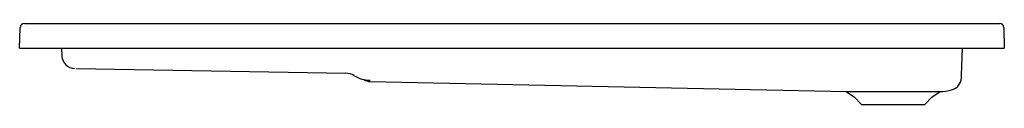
# Model space of a CAD drawing. Header units: millimetres. Extents: x 1883.72 to 1885.32, y 1644.71 to 1644.84.
import ezdxf

# ---------------------------------------------------------------- set-up
doc = ezdxf.new("R2010")
doc.units = ezdxf.units.MM
doc.layers.add('SANINDUSA', color=3, linetype='Continuous')

msp = doc.modelspace()

# ---------------------------------------------------------------- linework, layer by layer
at = {"layer": 'SANINDUSA'}
for p, q in [((1883.7209, 1644.7984), (1883.7215, 1644.8315)), ((1883.7285, 1644.8384), (1885.3148, 1644.8384)), ((1885.3218, 1644.8315), (1885.3223, 1644.7984)), ((1883.7209, 1644.7984), (1883.7259, 1644.7984)), ((1883.7259, 1644.7984), (1885.3173, 1644.7984)), ((1883.7891, 1644.7984), (1883.7896, 1644.7854)), ((1885.2526, 1644.7543), (1885.2542, 1644.7984)), ((1885.3173, 1644.7984), (1885.3223, 1644.7984)), ((1883.8131, 1644.7651), (1884.2513, 1644.7575)), ((1884.2912, 1644.7441), (1885.0654, 1644.7278)), ((1885.0654, 1644.7278), (1885.0788, 1644.7185)), ((1885.0654, 1644.7278), (1885.2178, 1644.7278)), ((1885.0788, 1644.7185), (1885.09, 1644.7065)), ((1885.1933, 1644.7065), (1885.2045, 1644.7185)), ((1885.2045, 1644.7185), (1885.2178, 1644.7278)), ((1885.09, 1644.7065), (1885.1416, 1644.7065)), ((1885.1416, 1644.7065), (1885.1933, 1644.7065))]:
    msp.add_line(p, q, dxfattribs=at)
at = {"layer": 'SANINDUSA', "flags": 128}
msp.add_lwpolyline([(1885.2525, 1644.7498), (1885.2525, 1644.7503), (1885.2525, 1644.7513), (1885.2525, 1644.7524), (1885.2526, 1644.7532), (1885.2526, 1644.7539), (1885.2526, 1644.7539)], dxfattribs=at)
at = {"layer": 'SANINDUSA'}
for centre, radius, start, end in [((1883.7285, 1644.8314), 0.007, 90, 179), ((1885.3148, 1644.8314), 0.007, 1, 90), ((1883.8105, 1644.7861), 0.0209, 182, 269), ((1883.8105, 1644.7861), 0.0209, 182, 269), ((1884.2509, 1644.7314), 0.0261, 58.3252, 88.9997), ((1884.2919, 1644.7978), 0.0519, 238.3274, 269.0161), ((1884.2916, 1644.7649), 0.0209, 238.992, 268.7996), ((1885.2316, 1644.7505), 0.0209, 283.8686, 358), ((1885.2161, 1644.8136), 0.0859, 271.1397, 283.7807)]:
    msp.add_arc(centre, radius, start, end, dxfattribs=at)

doc.saveas('drawing.dxf')
